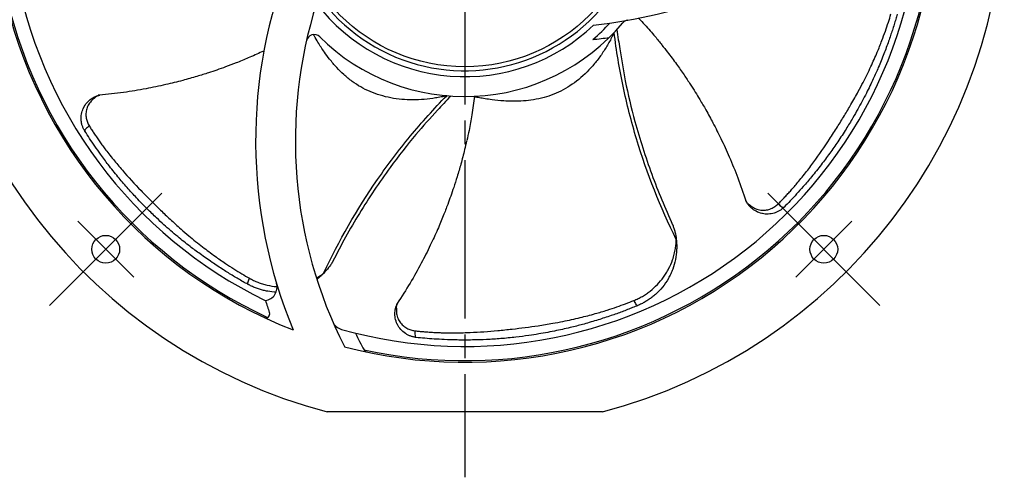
# Model space of a CAD drawing. Header units: millimetres. Extents: x 0 to 594, y 0 to 420.
# Tile 2 of 8: x 91 to 215, y 159 to 216. Entities that reach past the tile are written whole.
import ezdxf

# ---------------------------------------------------------------- set-up
doc = ezdxf.new("R2010")
doc.units = ezdxf.units.MM
doc.linetypes.add('CENTER', pattern=[27, 20, -2, 3, -2])

msp = doc.modelspace()

# ---------------------------------------------------------------- linework, layer by layer
at = {"color": 7, "linetype": 'CENTER'}
for p, q in [((147, 306.5), (147, 158.5)), ((108.82, 194.32), (94.67, 180.17)), ((199.33, 180.17), (185.18, 194.32)), ((105.28, 183.71), (98.21, 190.78)), ((195.79, 190.78), (188.72, 183.71))]:
    msp.add_line(p, q, dxfattribs=at)
at = {"color": 7}
for p, q in [((148.23, 206.48), (148.23, 206.5)), ((164.35, 166.75), (129.65, 166.75))]:
    msp.add_line(p, q, dxfattribs=at)
for centre, radius in [((147, 232.5), 22.25), ((101.75, 187.25), 1.75), ((192.25, 187.25), 1.75)]:
    msp.add_circle(centre, radius, dxfattribs=at)
for centre, radius, start, end in [((147, 232.5), 68, 104.7802, 255.2198), ((147, 232.5), 68, 284.7802, 75.2198), ((147, 232.5), 59.5, 135.2232, 248.6754), ((147, 232.5), 57.5, 134.3166, 244.0704), ((147, 232.5), 59.3, 137.6169, 245.2163), ((147, 232.5), 22.75, 91.2593, 318.2814), ((147, 232.5), 59.5, 255.2232, 6.0561), ((147, 232.5), 59.3, 257.6169, 2.7026), ((147, 232.5), 57.5, 254.3166, 1.6103), ((156.28, 279.59), 64.45, 276.1945, 305.1328), ((183.14, 200.92), 62.5, 158.2802, 202.4262), ((183.14, 200.92), 57.5, 162.453, 206.8264), ((147, 232.5), 23.5, 217.3206, 313.7079), ((167.68, 215.14), 1, 100.0233, 139.9735), ((147, 232.5), 26, 225.3079, 319.9735), ((147, 232.5), 24.79, 310.6537, 317.5519), ((128.01, 213.31), 1, 45.3079, 167.3338), ((156.28, 279.59), 66.25, 275.949, 277.7416), ((121.64, 182.47), 1.7, 277.2757, 16.6942), ((183.14, 200.92), 64.5, 198.1841, 199.6094), ((121.91, 179.1), 0.5, 244.8288, 19.6094), ((131.92, 178.78), 1.7, 203.3762, 254.3166), ((183.14, 200.92), 55.5, 205.8955, 208.364), ((134.74, 174.79), 0.5, 208.364, 258.0056)]:
    msp.add_arc(centre, radius, start, end, dxfattribs=at)
for points, knots in [([(168.91, 216.38), (169.17, 216.1), (169.88, 215.34), (170.86, 214.23), (171.56, 213.37), (171.84, 213.02)], [0.2157889, 0.2157889, 0.2157889, 0.2157889, 0.4202574, 0.7686933, 1, 1, 1, 1]), ([(186.5, 192.98), (186.63, 193.1), (186.88, 193.35), (187.26, 193.74), (187.64, 194.16), (188.04, 194.59), (188.45, 195.05), (188.9, 195.58), (189.4, 196.19), (189.94, 196.87), (190.49, 197.57), (191.52, 198.97), (192.69, 200.67), (193.94, 202.63), (194.84, 204.08), (195.72, 205.57), (196.51, 206.97), (197.35, 208.56), (198.16, 210.2), (198.94, 211.96), (199.54, 213.45), (200, 214.71), (200.38, 215.83), (200.61, 216.56), (200.71, 216.91)], [0, 0, 0, 0, 0.018656, 0.038176, 0.058558, 0.079799, 0.101896, 0.124847, 0.153592, 0.187269, 0.218484, 0.249681, 0.374403, 0.439671, 0.499198, 0.557608, 0.624206, 0.670338, 0.749392, 0.819007, 0.874691, 0.919377, 0.961152, 1, 1, 1, 1]), ([(201.51, 216.9), (201.45, 216.68), (201.32, 216.23), (201.11, 215.56), (200.89, 214.88), (200.66, 214.18), (200.31, 213.18), (199.81, 211.83), (199.16, 210.24), (198.43, 208.6), (197.58, 206.84), (196.71, 205.21), (195.85, 203.71), (195.02, 202.33), (194.05, 200.84), (193, 199.34), (191.9, 197.86), (190.79, 196.46), (189.74, 195.24), (188.84, 194.23), (188.04, 193.37), (187.5, 192.82), (187.25, 192.56)], [0, 0, 0, 0, 0.0238645, 0.0482878, 0.0732705, 0.0988134, 0.1249173, 0.1847994, 0.2499177, 0.3051711, 0.3749816, 0.4558864, 0.5000467, 0.5582068, 0.6250984, 0.6876265, 0.7501495, 0.818198, 0.8751418, 0.919456, 0.9610737, 1, 1, 1, 1]), ([(166.18, 214.95), (166.23, 214.52), (166.33, 213.71), (166.48, 212.91), (166.54, 212.52)], [0, 0, 0, 0, 0.52646, 1, 1, 1, 1]), ([(144.72, 206.6), (144.69, 206.59), (144.64, 206.59), (144.58, 206.57), (144.53, 206.56), (144.47, 206.54), (144.35, 206.52), (144.19, 206.48), (143.84, 206.41), (143.07, 206.27), (141.89, 206.13), (140.46, 206.06), (138.58, 206.14), (136.31, 206.57), (134.24, 207.44), (132.76, 208.41), (131.76, 209.23), (130.81, 210.18), (130.01, 211.13), (129.22, 212.2), (128.59, 213.17), (128.15, 213.92), (127.97, 214.24), (127.94, 214.3)], [0, 0, 0, 0, 0.0039712, 0.0065254, 0.0079731, 0.0104822, 0.0157866, 0.023676, 0.0315181, 0.0630763, 0.1265655, 0.1904809, 0.2537279, 0.3814964, 0.5057613, 0.5666043, 0.6326778, 0.6918556, 0.7589704, 0.8127696, 0.8843944, 0.9279703, 0.9382965, 0.9382965, 0.9382965, 0.9382965]), ([(165.83, 214.57), (165.81, 214.54), (165.79, 214.5), (165.76, 214.44), (165.74, 214.4), (165.71, 214.33), (165.66, 214.23), (165.59, 214.08), (165.43, 213.77), (165.06, 213.08), (164.43, 212.06), (163.59, 210.91), (162.35, 209.48), (160.61, 207.97), (158.63, 206.9), (156.96, 206.35), (155.69, 206.08), (154.36, 205.93), (153.12, 205.89), (151.79, 205.94), (150.63, 206.06), (149.72, 206.19), (149.19, 206.28), (148.86, 206.34), (148.62, 206.38), (148.48, 206.41), (148.43, 206.41), (148.38, 206.42), (148.33, 206.43), (148.28, 206.44), (148.25, 206.45), (148.24, 206.47), (148.23, 206.48)], [0, 0, 0, 0, 0.003971, 0.006525, 0.007973, 0.010482, 0.015787, 0.023676, 0.031518, 0.063076, 0.126565, 0.190481, 0.253728, 0.381496, 0.505761, 0.566604, 0.632678, 0.691856, 0.75897, 0.81277, 0.884394, 0.92797, 0.946468, 0.962487, 0.977273, 0.98148, 0.983319, 0.985121, 0.988856, 0.992449, 0.996247, 1, 1, 1, 1]), ([(173.66, 188.48), (171.65, 192.53), (169.97, 196.78), (167.99, 203.34), (167.43, 205.56), (166.72, 208.92), (166.51, 210.04), (166.13, 212.3), (165.97, 213.43), (165.83, 214.57)], [0, 0, 0, 0, 0.5, 0.5, 0.75, 0.75, 0.875, 0.875, 1, 1, 1, 1]), ([(121.67, 212.24), (121.59, 212.21), (120.94, 211.9), (119.78, 211.39), (118.25, 210.76), (116.92, 210.26), (115.77, 209.85), (114.57, 209.44), (113.14, 209), (111.34, 208.49), (109.21, 207.96), (106.72, 207.44), (103.95, 206.98), (101.98, 206.78), (100.97, 206.68)], [0.0393039, 0.0393039, 0.0393039, 0.0393039, 0.0514763, 0.1372075, 0.211922, 0.2756258, 0.3283237, 0.3769341, 0.4456197, 0.5288948, 0.6267328, 0.7390984, 0.8659444, 1, 1, 1, 1]), ([(166.54, 212.52), (166.76, 211.18), (167.24, 208.09), (168.26, 203.93), (169.41, 200.01), (170.54, 196.71), (171.79, 193.48), (172.74, 191.38), (173.2, 190.34)], [0, 0, 0, 0, 0.175329, 0.401503, 0.551526, 0.701555, 0.851583, 1, 1, 1, 1]), ([(171.85, 212.99), (172.08, 212.69), (172.71, 211.91), (173.64, 210.66), (174.59, 209.3), (175.38, 208.12), (176.03, 207.09), (176.69, 206.01), (177.45, 204.72), (178.34, 203.08), (179.34, 201.12), (180.39, 198.81), (181.46, 196.2), (182.09, 194.33), (182.41, 193.37)], [0, 0, 0, 0, 0.051476, 0.137207, 0.211922, 0.275626, 0.328324, 0.376934, 0.44562, 0.528895, 0.626733, 0.739098, 0.865944, 1, 1, 1, 1]), ([(99.11, 202.15), (99.08, 202.2), (99.02, 202.29), (98.94, 202.44), (98.87, 202.6), (98.81, 202.77), (98.75, 202.95), (98.7, 203.13), (98.67, 203.33), (98.63, 203.71), (98.66, 204.29), (98.82, 204.8), (99.04, 205.28), (99.33, 205.72), (99.8, 206.14), (100.12, 206.34), (100.28, 206.43), (100.39, 206.48), (100.54, 206.55), (100.71, 206.61), (100.85, 206.65), (100.95, 206.67), (100.99, 206.68), (101, 206.68), (101, 206.68), (100.99, 206.68), (100.97, 206.68), (100.96, 206.68), (100.95, 206.67)], [0, 0, 0, 0, 0.02817, 0.057109, 0.086819, 0.117302, 0.148558, 0.180591, 0.2134, 0.246987, 0.377816, 0.501392, 0.510193, 0.642653, 0.760233, 0.8198, 0.831624, 0.849686, 0.879709, 0.911388, 0.939707, 0.957832, 0.96936, 0.971177, 0.972996, 0.976746, 0.984553, 1, 1, 1, 1]), ([(100.95, 206.67), (100.96, 206.67), (100.97, 206.68), (100.98, 206.68), (100.99, 206.68), (101, 206.68), (101, 206.68), (101, 206.68), (100.98, 206.68), (100.93, 206.67), (100.84, 206.64), (100.72, 206.59), (100.56, 206.51), (100.45, 206.43), (100.39, 206.36), (100.37, 206.34), (100.36, 206.33), (100.34, 206.32), (100.32, 206.3), (100.25, 206.25), (100.15, 206.17), (99.98, 206.02), (99.8, 205.81), (99.61, 205.55), (99.46, 205.26), (99.32, 204.88), (99.23, 204.38), (99.26, 203.9), (99.34, 203.53), (99.43, 203.27), (99.54, 203.02), (99.63, 202.86), (99.68, 202.78)], [0, 0, 0, 0, 0.009174, 0.018164, 0.02277, 0.027419, 0.031975, 0.036474, 0.045324, 0.057385, 0.072978, 0.109376, 0.14639, 0.185162, 0.193341, 0.199505, 0.202268, 0.204665, 0.209832, 0.220842, 0.252905, 0.285554, 0.350216, 0.415822, 0.478733, 0.542096, 0.6604, 0.779919, 0.833897, 0.888331, 0.943587, 1, 1, 1, 1]), ([(100.97, 206.68), (100.92, 206.68), (100.86, 206.67), (100.8, 206.66), (100.79, 206.66)], [0, 0, 0, 0, 0.881206, 1, 1, 1, 1]), ([(129.2, 184.21), (131.12, 188.31), (133.4, 192.27), (137.29, 197.91), (138.67, 199.73), (140.86, 202.38), (141.61, 203.25), (143.14, 204.95), (143.92, 205.78), (144.72, 206.6)], [0, 0, 0, 0, 0.5, 0.5, 0.75, 0.75, 0.875, 0.875, 1, 1, 1, 1]), ([(145.23, 206.56), (144.93, 206.25), (144.36, 205.67), (143.82, 205.06), (143.57, 204.77)], [0, 0, 0, 0, 0.52646, 1, 1, 1, 1]), ([(148.23, 206.53), (148.12, 205.75), (147.92, 204.32), (147.59, 202.45), (147.35, 201.37), (147.26, 200.94)], [0, 0, 0, 0, 0.420258, 0.768693, 1, 1, 1, 1]), ([(143.57, 204.77), (142.65, 203.76), (140.54, 201.46), (137.92, 198.06), (135.57, 194.72), (133.7, 191.78), (131.95, 188.79), (130.9, 186.74), (130.38, 185.73)], [0, 0, 0, 0, 0.175329, 0.401503, 0.551526, 0.701555, 0.851583, 1, 1, 1, 1]), ([(99.68, 202.78), (99.6, 202.73), (99.52, 202.68), (99.36, 202.55), (99.28, 202.48), (99.17, 202.36), (99.13, 202.3), (99.09, 202.21), (99.09, 202.17), (99.11, 202.15)], [0, 0, 0, 0, 0.25, 0.25, 0.5, 0.5, 0.75, 0.75, 1, 1, 1, 1]), ([(99.68, 202.78), (99.77, 202.63), (99.96, 202.33), (100.26, 201.88), (100.57, 201.41), (100.91, 200.92), (101.27, 200.42), (101.68, 199.87), (102.16, 199.24), (102.7, 198.56), (103.27, 197.88), (104.41, 196.55), (105.8, 195.04), (107.43, 193.38), (108.65, 192.18), (109.9, 190.99), (111.09, 189.92), (112.45, 188.74), (113.87, 187.59), (115.42, 186.43), (116.73, 185.52), (117.86, 184.79), (118.87, 184.16), (119.53, 183.78), (119.85, 183.6)], [0, 0, 0, 0, 0.018656, 0.038176, 0.058558, 0.079799, 0.101896, 0.124847, 0.153592, 0.187269, 0.218484, 0.249681, 0.374403, 0.439671, 0.499198, 0.557608, 0.624206, 0.670338, 0.749392, 0.819007, 0.874691, 0.919377, 0.961152, 1, 1, 1, 1]), ([(119.66, 182.83), (119.46, 182.94), (119.05, 183.16), (118.44, 183.51), (117.83, 183.88), (117.2, 184.26), (116.3, 184.83), (115.1, 185.62), (113.7, 186.6), (112.25, 187.68), (110.73, 188.9), (109.33, 190.11), (108.06, 191.28), (106.9, 192.4), (105.66, 193.68), (104.43, 195.03), (103.24, 196.43), (102.12, 197.83), (101.16, 199.12), (100.38, 200.22), (99.72, 201.2), (99.31, 201.84), (99.11, 202.15)], [0, 0, 0, 0, 0.023865, 0.048288, 0.07327, 0.098813, 0.124917, 0.184799, 0.249918, 0.305171, 0.374982, 0.455886, 0.500047, 0.558207, 0.625098, 0.687626, 0.750149, 0.818198, 0.875142, 0.919456, 0.961074, 1, 1, 1, 1]), ([(147.23, 200.91), (147.15, 200.54), (146.93, 199.56), (146.53, 198.06), (146.07, 196.47), (145.63, 195.12), (145.24, 193.96), (144.8, 192.77), (144.26, 191.37), (143.54, 189.65), (142.62, 187.65), (141.48, 185.39), (140.11, 182.93), (139.04, 181.27), (138.49, 180.42)], [0, 0, 0, 0, 0.051476, 0.137208, 0.211922, 0.275626, 0.328324, 0.376934, 0.44562, 0.528895, 0.626733, 0.739098, 0.865944, 1, 1, 1, 1]), ([(182.43, 193.35), (182.42, 193.36), (182.42, 193.37), (182.41, 193.38), (182.41, 193.39), (182.41, 193.39), (182.4, 193.4), (182.41, 193.4), (182.42, 193.38), (182.44, 193.33), (182.48, 193.25), (182.56, 193.14), (182.67, 193.01), (182.78, 192.92), (182.85, 192.88), (182.88, 192.86), (182.9, 192.85), (182.91, 192.84), (182.93, 192.82), (183, 192.76), (183.1, 192.68), (183.28, 192.56), (183.52, 192.42), (183.82, 192.29), (184.14, 192.21), (184.54, 192.16), (185.04, 192.18), (185.51, 192.32), (185.85, 192.49), (186.08, 192.63), (186.3, 192.79), (186.44, 192.92), (186.5, 192.98)], [0, 0, 0, 0, 0.009174, 0.018164, 0.02277, 0.027419, 0.031975, 0.036474, 0.045324, 0.057385, 0.072978, 0.109376, 0.14639, 0.185162, 0.193341, 0.199505, 0.202268, 0.204665, 0.209832, 0.220842, 0.252905, 0.285554, 0.350216, 0.415822, 0.478733, 0.542096, 0.6604, 0.779919, 0.833897, 0.888331, 0.943587, 1, 1, 1, 1]), ([(187.25, 192.56), (187.21, 192.52), (187.13, 192.45), (187, 192.34), (186.86, 192.23), (186.71, 192.13), (186.55, 192.04), (186.38, 191.95), (186.2, 191.87), (185.83, 191.75), (185.26, 191.65), (184.73, 191.69), (184.21, 191.8), (183.72, 191.99), (183.2, 192.35), (182.93, 192.62), (182.81, 192.76), (182.74, 192.85), (182.64, 192.98), (182.55, 193.13), (182.47, 193.26), (182.43, 193.35), (182.41, 193.39), (182.41, 193.39), (182.41, 193.39), (182.41, 193.39), (182.42, 193.37), (182.42, 193.36), (182.43, 193.35)], [0, 0, 0, 0, 0.02817, 0.057109, 0.086819, 0.117302, 0.148558, 0.180591, 0.2134, 0.246987, 0.377816, 0.501392, 0.510193, 0.642653, 0.760233, 0.8198, 0.831624, 0.849686, 0.879709, 0.911388, 0.939707, 0.957832, 0.96936, 0.971177, 0.972996, 0.976746, 0.984553, 1, 1, 1, 1]), ([(182.41, 193.37), (182.43, 193.32), (182.45, 193.26), (182.47, 193.2), (182.47, 193.2)], [0, 0, 0, 0, 0.881206, 1, 1, 1, 1]), ([(186.5, 192.98), (186.57, 192.92), (186.64, 192.84), (186.8, 192.72), (186.88, 192.66), (187.03, 192.57), (187.09, 192.55), (187.19, 192.53), (187.23, 192.54), (187.25, 192.56)], [0, 0, 0, 0, 0.25, 0.25, 0.5, 0.5, 0.75, 0.75, 1, 1, 1, 1]), ([(173.2, 190.34), (173.21, 190.33), (173.22, 190.31), (173.23, 190.27), (173.24, 190.26), (173.26, 190.2), (173.27, 190.16), (173.31, 190.05), (173.33, 189.97), (173.4, 189.74), (173.45, 189.59), (173.56, 189.12), (173.62, 188.8), (173.66, 188.48)], [0, 0, 0, 0, 0.03125, 0.03125, 0.0625, 0.0625, 0.125, 0.125, 0.25, 0.25, 0.5, 0.5, 1, 1, 1, 1]), ([(168.3, 180.79), (168.39, 180.82), (168.58, 180.9), (168.85, 181.03), (169.12, 181.16), (169.38, 181.31), (169.64, 181.46), (169.89, 181.63), (170.13, 181.8), (170.62, 182.17), (171.29, 182.78), (171.94, 183.56), (172.4, 184.24), (172.8, 184.96), (173.15, 185.76), (173.41, 186.63), (173.53, 187.2), (173.59, 187.63), (173.62, 187.84), (173.63, 187.97), (173.63, 188.02), (173.64, 188.05), (173.64, 188.08), (173.64, 188.13), (173.65, 188.2), (173.66, 188.32), (173.66, 188.42), (173.66, 188.48)], [0, 0, 0, 0, 0.029994, 0.060009, 0.090059, 0.120159, 0.150324, 0.180572, 0.21092, 0.241386, 0.363274, 0.486259, 0.548597, 0.611589, 0.738068, 0.812598, 0.886756, 0.914583, 0.942989, 0.950186, 0.954898, 0.957, 0.959465, 0.964185, 0.971448, 0.981951, 1, 1, 1, 1]), ([(173.66, 188.48), (173.67, 188.4), (173.68, 188.29), (173.69, 188.12), (173.7, 187.99), (173.71, 187.67), (173.71, 186.99), (173.59, 185.94), (173.29, 184.92), (172.96, 184.14), (172.56, 183.36), (171.95, 182.47), (171.22, 181.71), (170.62, 181.21), (170.19, 180.9), (169.73, 180.62), (169.27, 180.36), (168.95, 180.22), (168.79, 180.15)], [0, 0, 0, 0, 0.022127, 0.031261, 0.048896, 0.062129, 0.124464, 0.249668, 0.373722, 0.43703, 0.498789, 0.62761, 0.748712, 0.800027, 0.850802, 0.901047, 0.950776, 1, 1, 1, 1]), ([(130.38, 185.73), (130.37, 185.71), (130.36, 185.7), (130.34, 185.67), (130.33, 185.65), (130.3, 185.6), (130.28, 185.56), (130.21, 185.46), (130.17, 185.4), (130.03, 185.2), (129.94, 185.07), (129.64, 184.68), (129.43, 184.44), (129.2, 184.21)], [0, 0, 0, 0, 0.03125, 0.03125, 0.0625, 0.0625, 0.125, 0.125, 0.25, 0.25, 0.5, 0.5, 1, 1, 1, 1]), ([(128.3, 183.62), (128.37, 183.66), (128.51, 183.74), (128.68, 183.84), (128.79, 183.92), (128.83, 183.94), (128.85, 183.96), (128.88, 183.98), (128.92, 184), (128.98, 184.04), (129.08, 184.11), (129.16, 184.17), (129.2, 184.21)], [0.8916913, 0.8916913, 0.8916913, 0.8916913, 0.9145828, 0.942989, 0.9501865, 0.9548979, 0.9569997, 0.9594651, 0.9641854, 0.9714481, 0.9819507, 1, 1, 1, 1]), ([(129.2, 184.21), (129.15, 184.16), (129.07, 184.08), (128.95, 183.96), (128.85, 183.87), (128.64, 183.69), (128.48, 183.56), (128.35, 183.46)], [0, 0, 0, 0, 0.0221272, 0.0312612, 0.0488964, 0.062129, 0.1107313, 0.1107313, 0.1107313, 0.1107313]), ([(119.85, 183.6), (119.81, 183.52), (119.76, 183.42), (119.69, 183.25), (119.66, 183.16), (119.63, 183.01), (119.62, 182.95), (119.62, 182.87), (119.64, 182.84), (119.66, 182.83)], [0, 0, 0, 0, 0.25, 0.25, 0.5, 0.5, 0.75, 0.75, 1, 1, 1, 1]), ([(123.22, 181.84), (122.87, 181.86), (122.33, 181.91), (121.63, 182.06), (121.11, 182.2), (120.61, 182.38), (120.12, 182.58), (119.81, 182.75), (119.66, 182.83)], [0.6464883, 0.6464883, 0.6464883, 0.6464883, 0.7487118, 0.8000269, 0.8508016, 0.9010474, 0.9507761, 1, 1, 1, 1]), ([(119.85, 183.6), (119.94, 183.55), (120.11, 183.46), (120.38, 183.33), (120.65, 183.2), (120.93, 183.09), (121.21, 182.98), (121.5, 182.89), (121.79, 182.8), (122.37, 182.65), (122.89, 182.57), (123.32, 182.53), (123.34, 182.53)], [0, 0, 0, 0, 0.029994, 0.0600089, 0.0900588, 0.1201587, 0.1503244, 0.1805724, 0.2109202, 0.241386, 0.3632743, 0.3703499, 0.3703499, 0.3703499, 0.3703499]), ([(140.87, 176.13), (140.82, 176.14), (140.7, 176.15), (140.54, 176.19), (140.37, 176.23), (140.19, 176.28), (140.02, 176.35), (139.85, 176.43), (139.68, 176.52), (139.35, 176.73), (138.91, 177.12), (138.62, 177.56), (138.38, 178.03), (138.22, 178.54), (138.18, 179.16), (138.22, 179.54), (138.26, 179.72), (138.28, 179.84), (138.32, 179.99), (138.38, 180.16), (138.44, 180.3), (138.48, 180.39), (138.5, 180.43), (138.5, 180.44), (138.5, 180.44), (138.5, 180.43), (138.49, 180.41), (138.49, 180.4), (138.48, 180.4)], [0, 0, 0, 0, 0.02817, 0.057109, 0.086819, 0.117302, 0.148558, 0.180591, 0.2134, 0.246987, 0.377816, 0.501392, 0.510193, 0.642653, 0.760233, 0.8198, 0.831624, 0.849686, 0.879709, 0.911388, 0.939707, 0.957832, 0.96936, 0.971177, 0.972996, 0.976746, 0.984553, 1, 1, 1, 1]), ([(138.48, 180.4), (138.48, 180.4), (138.49, 180.41), (138.49, 180.42), (138.5, 180.43), (138.5, 180.44), (138.5, 180.44), (138.5, 180.44), (138.49, 180.42), (138.47, 180.37), (138.44, 180.29), (138.4, 180.16), (138.36, 179.99), (138.36, 179.85), (138.38, 179.76), (138.38, 179.73), (138.38, 179.72), (138.38, 179.7), (138.38, 179.67), (138.38, 179.58), (138.38, 179.45), (138.39, 179.23), (138.43, 178.96), (138.53, 178.64), (138.65, 178.35), (138.87, 178), (139.2, 177.62), (139.6, 177.34), (139.94, 177.18), (140.19, 177.09), (140.46, 177.01), (140.64, 176.99), (140.73, 176.97)], [0, 0, 0, 0, 0.009174, 0.018164, 0.02277, 0.027419, 0.031975, 0.036474, 0.045324, 0.057385, 0.072978, 0.109376, 0.14639, 0.185162, 0.193341, 0.199505, 0.202268, 0.204665, 0.209832, 0.220842, 0.252905, 0.285554, 0.350216, 0.415822, 0.478733, 0.542096, 0.6604, 0.779919, 0.833897, 0.888331, 0.943587, 1, 1, 1, 1]), ([(138.49, 180.42), (138.46, 180.37), (138.43, 180.32), (138.39, 180.27), (138.39, 180.26)], [0, 0, 0, 0, 0.8812219, 1, 1, 1, 1]), ([(140.73, 176.97), (140.91, 176.95), (141.26, 176.91), (141.8, 176.86), (142.36, 176.82), (142.95, 176.78), (143.57, 176.75), (144.25, 176.72), (145.05, 176.71), (145.92, 176.71), (146.81, 176.73), (148.55, 176.79), (150.6, 176.93), (152.91, 177.18), (154.61, 177.38), (156.32, 177.62), (157.9, 177.87), (159.67, 178.21), (161.46, 178.6), (163.32, 179.09), (164.86, 179.54), (166.14, 179.97), (167.25, 180.37), (167.96, 180.65), (168.3, 180.79)], [0, 0, 0, 0, 0.018656, 0.038176, 0.058558, 0.079799, 0.101896, 0.124847, 0.153592, 0.187269, 0.218484, 0.249681, 0.374403, 0.439671, 0.499198, 0.557608, 0.624206, 0.670338, 0.749392, 0.819007, 0.874691, 0.919377, 0.961152, 1, 1, 1, 1]), ([(168.79, 180.15), (168.57, 180.07), (168.15, 179.89), (167.49, 179.63), (166.82, 179.38), (166.14, 179.12), (165.13, 178.77), (163.76, 178.33), (162.12, 177.84), (160.38, 177.39), (158.47, 176.96), (156.66, 176.62), (154.95, 176.35), (153.35, 176.15), (151.58, 175.97), (149.75, 175.86), (147.91, 175.8), (146.13, 175.8), (144.52, 175.85), (143.17, 175.93), (141.99, 176.02), (141.23, 176.09), (140.87, 176.13)], [0, 0, 0, 0, 0.023865, 0.048288, 0.07327, 0.098813, 0.124917, 0.184799, 0.249918, 0.305171, 0.374982, 0.455886, 0.500047, 0.558207, 0.625098, 0.687626, 0.750149, 0.818198, 0.875142, 0.919456, 0.961074, 1, 1, 1, 1]), ([(168.3, 180.79), (168.34, 180.7), (168.39, 180.61), (168.48, 180.44), (168.53, 180.36), (168.62, 180.24), (168.67, 180.2), (168.74, 180.15), (168.77, 180.14), (168.79, 180.15)], [0, 0, 0, 0, 0.25, 0.25, 0.5, 0.5, 0.75, 0.75, 1, 1, 1, 1]), ([(140.73, 176.97), (140.72, 176.88), (140.71, 176.78), (140.71, 176.58), (140.72, 176.48), (140.74, 176.31), (140.76, 176.24), (140.81, 176.16), (140.84, 176.14), (140.87, 176.13)], [0, 0, 0, 0, 0.25, 0.25, 0.5, 0.5, 0.75, 0.75, 1, 1, 1, 1])]:
    msp.add_open_spline(points, degree=3, knots=knots, dxfattribs=at)

doc.saveas('drawing.dxf')
